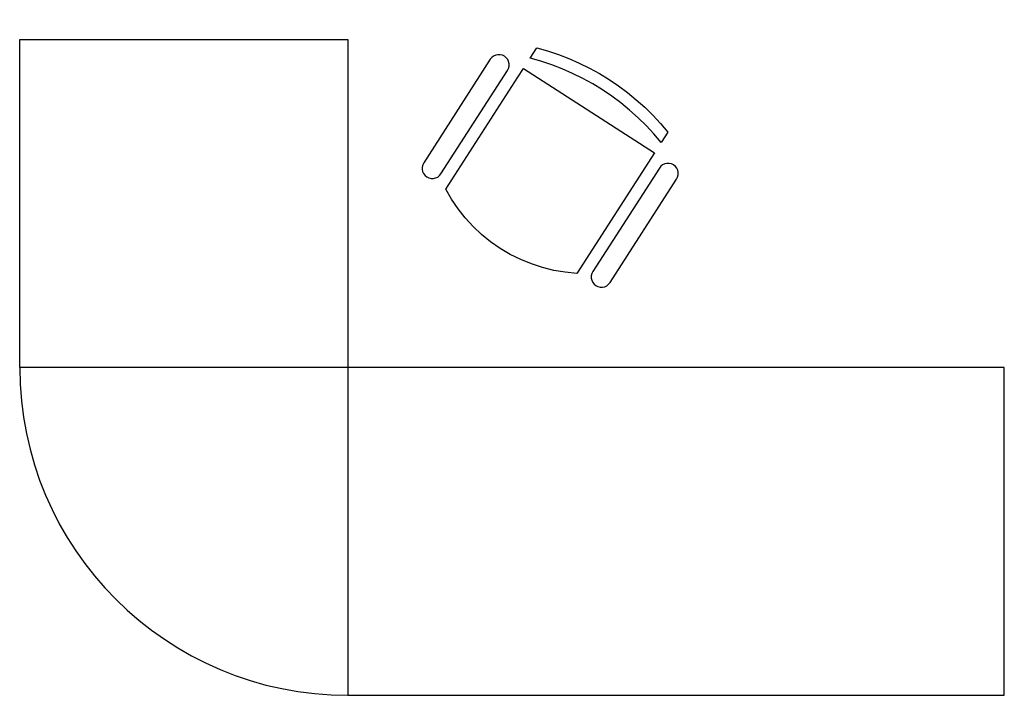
# Model space of a CAD drawing. Header units: metres. Extents: x 3.71 to 6.11, y -1.25 to 0.4.
import ezdxf

# ---------------------------------------------------------------- set-up
doc = ezdxf.new("R2010")
doc.units = ezdxf.units.M
doc.header["$MEASUREMENT"] = 0
doc.layers.get('0').update_dxf_attribs({"linetype": 'CONTINUOUS'})

# ---------------------------------------------------------------- blocks, each defined once
blk = doc.blocks.new('FAUTA')
for p, q in [((-6.88, -0.03), (-4.14, 0.27)), ((-4.14, 0.27), (-1.39, 0.46)), ((-1.39, 0.46), (1.37, 0.52)), ((1.37, 0.52), (4.13, 0.46)), ((4.13, 0.46), (6.88, 0.27)), ((6.88, 0.27), (9.62, -0.03)), ((-17.63, -2.48), (-14.99, -1.69)), ((-14.99, -1.69), (-12.31, -1.02)), ((-12.31, -1.02), (-9.61, -0.47)), ((-9.61, -0.47), (-6.88, -0.03)), ((9.62, -0.03), (12.35, -0.47)), ((12.35, -0.47), (15.05, -1.02)), ((15.05, -1.02), (17.73, -1.69)), ((17.73, -1.69), (20.37, -2.48)), ((-17.63, -5.48), (-17.63, -2.48)), ((-14.99, -4.69), (-17.63, -5.48)), ((-12.31, -4.02), (-14.99, -4.69)), ((-9.61, -3.47), (-12.31, -4.02)), ((-6.88, -3.03), (-9.61, -3.47)), ((-4.14, -2.73), (-6.88, -3.03)), ((-1.39, -2.54), (-4.14, -2.73)), ((1.37, -2.48), (-1.39, -2.54)), ((4.13, -2.54), (1.37, -2.48)), ((6.88, -2.73), (4.13, -2.54)), ((9.62, -3.03), (6.88, -2.73)), ((12.35, -3.47), (9.62, -3.03)), ((15.05, -4.02), (12.35, -3.47)), ((17.73, -4.69), (15.05, -4.02)), ((20.37, -5.48), (17.73, -4.69)), ((20.37, -2.48), (20.37, -5.48)), ((-25.08, -9.42), (-25.38, -9.9)), ((-24.69, -9.03), (-25.08, -9.42)), ((-24.21, -8.73), (-24.69, -9.03)), ((-23.69, -8.54), (-24.21, -8.73)), ((-23.13, -8.48), (-23.69, -8.54)), ((-22.57, -8.54), (-23.13, -8.48)), ((-22.05, -8.73), (-22.57, -8.54)), ((-21.57, -9.03), (-22.05, -8.73)), ((-21.18, -9.42), (-21.57, -9.03)), ((-20.88, -9.9), (-21.18, -9.42)), ((-17.63, -8.48), (20.37, -8.48)), ((-17.63, -10.98), (-17.63, -8.48)), ((20.37, -8.48), (20.37, -43.48)), ((23.92, -9.42), (23.62, -9.9)), ((24.31, -9.03), (23.92, -9.42)), ((24.79, -8.73), (24.31, -9.03)), ((25.31, -8.54), (24.79, -8.73)), ((25.87, -8.48), (25.31, -8.54)), ((26.43, -8.54), (25.87, -8.48)), ((26.95, -8.73), (26.43, -8.54)), ((27.43, -9.03), (26.95, -8.73)), ((27.82, -9.42), (27.43, -9.03)), ((28.12, -9.9), (27.82, -9.42)), ((-25.57, -10.42), (-25.63, -10.98)), ((-25.63, -10.98), (-25.63, -40.98)), ((-25.38, -9.9), (-25.57, -10.42)), ((-20.69, -10.42), (-20.88, -9.9)), ((-20.63, -10.98), (-20.69, -10.42)), ((-20.63, -40.98), (-20.63, -10.98)), ((-17.63, -43.48), (-17.63, -10.98)), ((23.43, -10.42), (23.37, -10.98)), ((23.37, -10.98), (23.37, -40.98)), ((23.62, -9.9), (23.43, -10.42)), ((28.31, -10.42), (28.12, -9.9)), ((28.37, -10.98), (28.31, -10.42)), ((28.37, -40.98), (28.37, -10.98)), ((-25.63, -40.98), (-25.57, -41.54)), ((-25.57, -41.54), (-25.38, -42.06)), ((-25.38, -42.06), (-25.08, -42.54)), ((-25.08, -42.54), (-24.69, -42.93)), ((-24.69, -42.93), (-24.21, -43.23)), ((-22.05, -43.23), (-21.57, -42.93)), ((-21.57, -42.93), (-21.18, -42.54)), ((-21.18, -42.54), (-20.88, -42.06)), ((-20.88, -42.06), (-20.69, -41.54)), ((-20.69, -41.54), (-20.63, -40.98)), ((23.37, -40.98), (23.43, -41.54)), ((23.43, -41.54), (23.62, -42.06)), ((23.62, -42.06), (23.92, -42.54)), ((23.92, -42.54), (24.31, -42.93)), ((24.31, -42.93), (24.79, -43.23)), ((26.95, -43.23), (27.43, -42.93)), ((27.43, -42.93), (27.82, -42.54)), ((27.82, -42.54), (28.12, -42.06)), ((28.12, -42.06), (28.31, -41.54)), ((28.31, -41.54), (28.37, -40.98)), ((-24.21, -43.23), (-23.69, -43.42)), ((-23.69, -43.42), (-23.13, -43.48)), ((-23.13, -43.48), (-22.57, -43.42)), ((-22.57, -43.42), (-22.05, -43.23)), ((-15.11, -44.78), (-17.63, -43.48)), ((-12.5, -45.9), (-15.11, -44.78)), ((17.85, -44.78), (15.24, -45.9)), ((20.37, -43.48), (17.85, -44.78)), ((24.79, -43.23), (25.31, -43.42)), ((25.31, -43.42), (25.87, -43.48)), ((25.87, -43.48), (26.43, -43.42)), ((26.43, -43.42), (26.95, -43.23)), ((-9.82, -46.82), (-12.5, -45.9)), ((-7.07, -47.54), (-9.82, -46.82)), ((-4.29, -48.06), (-7.07, -47.54)), ((9.81, -47.54), (7.03, -48.06)), ((12.56, -46.82), (9.81, -47.54)), ((15.24, -45.9), (12.56, -46.82)), ((-1.47, -48.38), (-4.29, -48.06)), ((1.37, -48.48), (-1.47, -48.38)), ((4.21, -48.38), (1.37, -48.48)), ((7.03, -48.06), (4.21, -48.38))]:
    blk.add_line(p, q)
blk = doc.blocks.new('A$C75B6523E')
for p, q in [((0, 1.6), (0.8, 1.6)), ((0, 1.6), (0.8, 1.6)), ((0, 1.6), (0.8, 1.6)), ((0, 0.8), (0, 1.6)), ((0.8, 1.6), (0.8, 0.8)), ((0.8, 1.6), (0.8, 0.8)), ((0.8, 1.6), (0.8, 0.8)), ((2.4, 0.8), (0.8, 0.8)), ((0.8, 0), (2.4, 0))]:
    blk.add_line(p, q)
at = {"color": 0}
for p, q in [((0.8, 0.8), (0, 0.8)), ((0.8, 0.8), (0.8, 0)), ((2.4, 0), (2.4, 0.8))]:
    blk.add_line(p, q, dxfattribs=at)
blk.add_arc((0.8, 0.8), 0.8, 180, 270)
at = {"xscale": 0.009999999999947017, "yscale": 0.009999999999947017, "zscale": 0.009999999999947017, "rotation": 327.2423044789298}
blk.add_blockref('FAUTA', (1.4221, 1.5051), dxfattribs=at)

msp = doc.modelspace()

# ---------------------------------------------------------------- block references
msp.add_blockref('A$C75B6523E', (3.7111, -1.2454))

doc.saveas('drawing.dxf')
